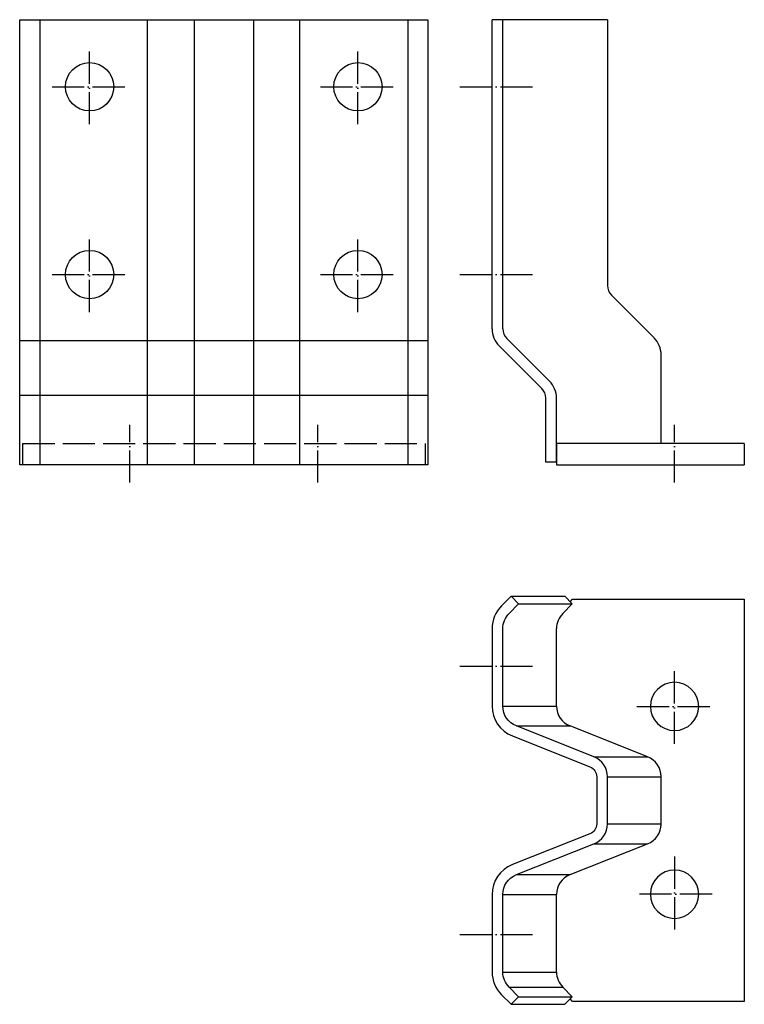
# Model space of a CAD drawing. Extents: x -341 to -71, y -133 to 234.
import ezdxf

# ---------------------------------------------------------------- set-up
doc = ezdxf.new("R2010")
doc.units = 0
doc.header["$LTSCALE"] = 100
doc.header["$MEASUREMENT"] = 0
doc.linetypes.add('ACAD_ISO02W100', pattern=[15, 12, -3])
doc.linetypes.add('ACAD_ISO04W100', pattern=[30, 24, -3, 0, -3])
doc.layers.add('SBE_pschuh', color=7, linetype='CONTINUOUS')

msp = doc.modelspace()

# ---------------------------------------------------------------- linework, layer by layer
at = {"layer": 'SBE_pschuh'}
for p, q in [((-340.99, 233.96), (-188.89, 233.96)), ((-340.99, 67.96), (-340.99, 233.96)), ((-333.55, 233.96), (-333.55, 67.96)), ((-293.35, 67.96), (-293.35, 233.96)), ((-275.98, 233.96), (-275.98, 67.96)), ((-253.91, 233.96), (-253.91, 67.96)), ((-236.54, 67.96), (-236.54, 233.96)), ((-196.34, 233.96), (-196.34, 67.96)), ((-188.89, 233.96), (-188.89, 67.96)), ((-188.89, 114.25), (-340.99, 114.25)), ((-188.89, 93.81), (-340.99, 93.81)), ((-188.89, 67.96), (-340.99, 67.96)), ((-157.87, 19.01), (-137.87, 19.01)), ((-135.04, 16.19), (-137.87, 19.01)), ((-155.04, 16.19), (-135.04, 16.19)), ((-138.6, 12.63), (-135.04, 16.19)), ((-140.94, -21.89), (-140.94, 6.97)), ((-160.94, -21.89), (-140.94, -21.89)), ((-155.9, -29.33), (-135.9, -29.33)), ((-106.99, -40.82), (-135.9, -29.33)), ((-126.99, -40.82), (-106.99, -40.82)), ((-121.94, -48.25), (-101.94, -48.25)), ((-101.94, -65.82), (-101.94, -48.25)), ((-121.94, -65.82), (-101.94, -65.82)), ((-135.9, -84.75), (-106.99, -73.26)), ((-126.99, -73.26), (-106.99, -73.26)), ((-155.9, -84.75), (-135.9, -84.75)), ((-160.94, -92.18), (-140.94, -92.18)), ((-140.94, -121.05), (-140.94, -92.18)), ((-160.94, -121.05), (-140.94, -121.05)), ((-158.6, -126.7), (-138.6, -126.7)), ((-135.04, -130.26), (-138.6, -126.7)), ((-155.04, -130.26), (-135.04, -130.26)), ((-137.87, -133.09), (-135.04, -130.26)), ((-157.87, -133.09), (-137.87, -133.09))]:
    msp.add_line(p, q, dxfattribs=at)
at = {"layer": 'SBE_pschuh', "color": 255}
for p, q in [((-121.94, 233.96), (-164.94, 233.96)), ((-164.94, 118.69), (-164.94, 233.96)), ((-160.94, 118.69), (-160.94, 233.96)), ((-121.94, 233.96), (-121.94, 134.84)), ((-104.58, 115.41), (-120.48, 131.31)), ((-143.58, 99.26), (-159.48, 115.16)), ((-146.41, 96.43), (-162.31, 112.33)), ((-101.94, 75.96), (-101.94, 109.05)), ((-144.94, 68.96), (-144.94, 92.89)), ((-140.94, 68.96), (-140.94, 92.89)), ((-70.94, 75.96), (-140.94, 75.96)), ((-140.94, 75.96), (-140.94, 67.96)), ((-70.94, 75.96), (-70.94, 67.96)), ((-140.94, 68.96), (-144.94, 68.96)), ((-140.94, 67.96), (-70.94, 67.96))]:
    msp.add_line(p, q, dxfattribs=at)
at = {"layer": 'SBE_pschuh', "color": 1, "linetype": 'ACAD_ISO04W100', "ltscale": 0.005}
for p, q in [((-314.94, 194.96), (-314.94, 222.96)), ((-214.94, 194.96), (-214.94, 222.96)), ((-328.94, 208.96), (-300.94, 208.96)), ((-228.94, 208.96), (-200.94, 208.96)), ((-176.94, 208.96), (-148.94, 208.96)), ((-314.94, 124.96), (-314.94, 152.96)), ((-214.94, 124.96), (-214.94, 152.96)), ((-328.94, 138.96), (-300.94, 138.96)), ((-228.94, 138.96), (-200.94, 138.96)), ((-176.94, 138.96), (-148.94, 138.96)), ((-299.94, 61.38), (-299.94, 82.87)), ((-229.94, 61.38), (-229.94, 82.87)), ((-96.94, 61.38), (-96.94, 82.87)), ((-176.94, -7.04), (-148.94, -7.04)), ((-96.94, -36.04), (-96.94, -8.04)), ((-110.94, -22.04), (-82.94, -22.04)), ((-96.94, -78.04), (-96.94, -106.04)), ((-82.94, -92.04), (-110.94, -92.04)), ((-176.94, -107.04), (-148.94, -107.04))]:
    msp.add_line(p, q, dxfattribs=at)
at = {"layer": 'SBE_pschuh', "linetype": 'ACAD_ISO02W100', "ltscale": 0.01}
for p, q in [((-339.94, 75.96), (-339.94, 67.96)), ((-339.94, 75.96), (-189.94, 75.96)), ((-189.94, 75.96), (-189.94, 67.96))]:
    msp.add_line(p, q, dxfattribs=at)
at = {"layer": 'SBE_pschuh', "extrusion": (0, 0, -1)}
for p, q in [((-135.87, 17.01), (-134.92, 17.96)), ((-134.92, 17.96), (-70.94, 17.96)), ((-70.94, 17.96), (-70.94, -132.04)), ((-101.94, -66.54), (-101.94, -47.53)), ((-134.92, -132.04), (-135.87, -131.09)), ((-70.94, -132.04), (-134.92, -132.04))]:
    msp.add_line(p, q, dxfattribs=at)
at = {"layer": 'SBE_pschuh'}
msp.add_lwpolyline([(-128.47, -69.54), (-157.38, -81.03, 0.307284), (-164.94, -92.18), (-164.94, -121.05, 0.198912), (-161.43, -129.53), (-157.87, -133.09), (-155.04, -130.26), (-158.6, -126.7, -0.198912), (-160.94, -121.05), (-160.94, -92.18, -0.307284), (-155.9, -84.75), (-126.99, -73.26, 0.307284), (-121.94, -65.82), (-121.94, -48.25, 0.307284), (-126.99, -40.82), (-155.9, -29.33, -0.307284), (-160.94, -21.89), (-160.94, 6.97, -0.198912), (-158.6, 12.63), (-155.04, 16.19), (-157.87, 19.01), (-161.43, 15.46, 0.198912), (-164.94, 6.97), (-164.94, -21.89, 0.307284), (-157.38, -33.05), (-128.47, -44.53, -0.307284), (-125.94, -48.25), (-125.94, -65.82, -0.307284)], format="xyb", close=True, dxfattribs=at)
for centre in [(-314.94, 208.96), (-214.94, 208.96), (-314.94, 138.96), (-214.94, 138.96)]:
    msp.add_circle(centre, 9, dxfattribs=at)
at = {"layer": 'SBE_pschuh', "extrusion": (0, 0, -1)}
for centre in [(96.94, -22.04), (96.94, -92.04)]:
    msp.add_circle(centre, 9, dxfattribs=at)
at = {"layer": 'SBE_pschuh', "color": 255}
for centre, radius, start, end in [((-116.94, 134.84), 5, 180, 225), ((-155.94, 118.69), 9, 180, 225), ((-155.94, 118.69), 5, 180, 225), ((-110.94, 109.05), 9, 0, 45), ((-149.94, 92.89), 9, 0, 45), ((-149.94, 92.89), 5, 0, 45)]:
    msp.add_arc(centre, radius, start, end, dxfattribs=at)
at = {"layer": 'SBE_pschuh'}
for centre, start, end in [((-132.94, 6.97), 135, 180), ((-132.94, -21.89), 180, 248.3254), ((-109.94, -48.25), 0, 68.3254), ((-109.94, -65.82), 291.6746, 0), ((-132.94, -92.18), 111.6746, 180), ((-132.94, -121.05), 180, 225)]:
    msp.add_arc(centre, 8, start, end, dxfattribs=at)

doc.saveas('drawing.dxf')
